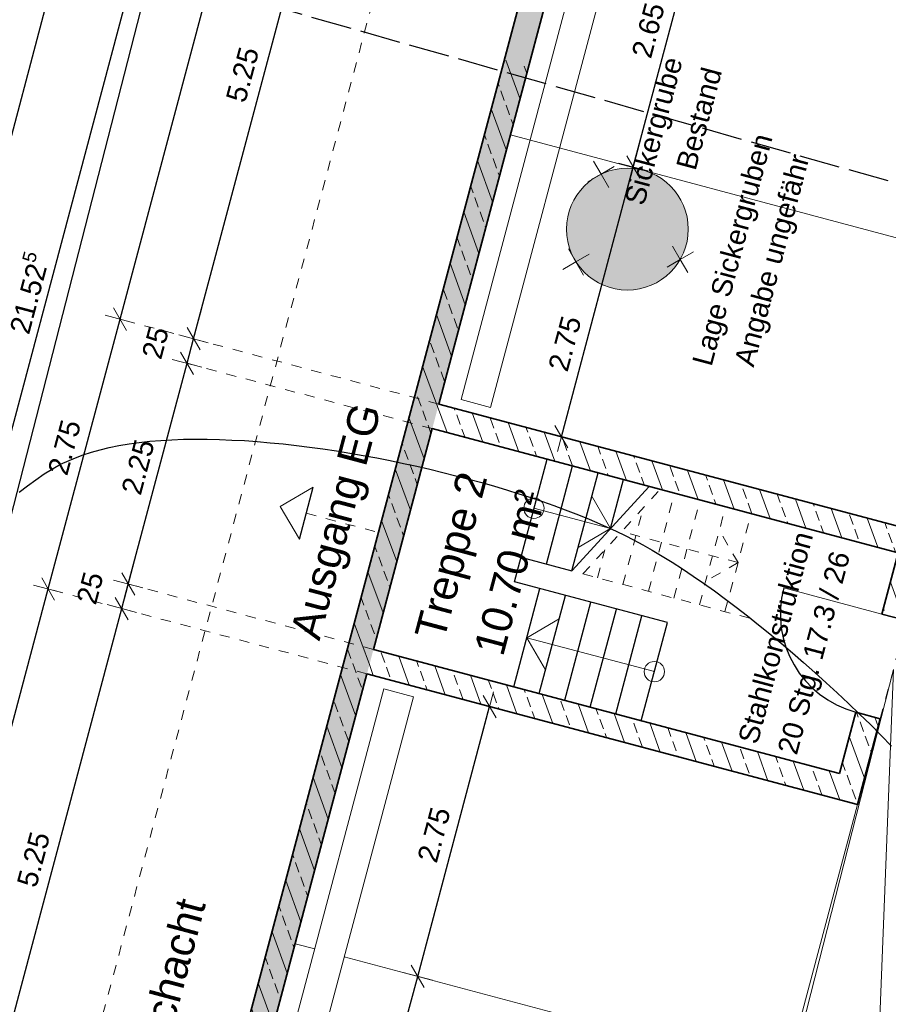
# Model space of a CAD drawing. Header units: metres. Extents: x 4462557 to 4462755, y 5328146 to 5328388.
# Tile 111 of 149: x 4462631.97 to 4462640.52, y 5328296.97 to 5328306.67. Entities that reach past the tile are written whole.
import ezdxf

# ---------------------------------------------------------------- set-up
doc = ezdxf.new("R2010")
doc.units = ezdxf.units.M
doc.header["$PDMODE"] = 65
for name, pattern in [('AUSGEZOGEN', [0]), ('STRICHLINIE2_S3', [0.5, 0.4, -0.1]), ('VERDECKT2_S2', [0.15, 0.1, -0.05])]:
    doc.linetypes.add(name, pattern=pattern)
doc.layers.add('B31_BEWLIN', color=3, linetype='AUSGEZOGEN')
for name, color, linetype, lineweight in [('Maßlinie_Allgemein', 7, 'AUSGEZOGEN', 13), ('Schraffur', 7, 'AUSGEZOGEN', 158), ('Standard', 7, 'AUSGEZOGEN', 13)]:
    doc.layers.add(name, color=color, linetype=linetype, lineweight=lineweight)
doc.styles.add('ARIAL', font='ARIAL.TTF')
doc.dimstyles.new('_DIMSTYLE_10', dxfattribs={"dimtxt": 0.2, "dimasz": 0.3, "dimexe": 0, "dimexo": 1e-06, "dimgap": 0.1, "dimtad": 2, "dimdec": 3, "dimrnd": 0.005, "dimzin": 4, "dimdsep": 46, "dimtxsty": 'ARIAL', "dimblk1": 'ALL_ML_STRICH', "dimblk2": 'ALL_ML_STRICH', "dimsah": 1, "dimcen": 0, "dimse1": 1, "dimse2": 1, "dimclrd": 7, "dimclre": 7, "dimclrt": 7, "dimadec": 0, "dimazin": 0, "dimtfac": 1, "dimtdec": 0, "dimtix": 1, "dimtmove": 2, "dimatfit": 3, "dimfxl": 0, "dimtzin": 0, "dimlwd": 0, "dimlwe": 13, "dimarcsym": 0})
doc.dimstyles.new('_DIMSTYLE_11', dxfattribs={"dimtxt": 0.2, "dimasz": 0.3, "dimexe": 0, "dimexo": 1e-06, "dimgap": 0.1, "dimtad": 2, "dimdec": 1, "dimlfac": 100, "dimrnd": 0.5, "dimzin": 4, "dimdsep": 46, "dimtxsty": 'ARIAL', "dimblk1": 'ALL_ML_STRICH', "dimblk2": 'ALL_ML_STRICH', "dimsah": 1, "dimcen": 0, "dimse1": 1, "dimse2": 1, "dimclrd": 7, "dimclre": 7, "dimclrt": 7, "dimadec": 0, "dimazin": 0, "dimtfac": 1, "dimtdec": 0, "dimtix": 1, "dimtmove": 2, "dimatfit": 3, "dimfxl": 0, "dimtvp": 1.2, "dimtzin": 0, "dimlwd": 0, "dimlwe": 13, "dimarcsym": 0})
doc.dimstyles.new('_DIMSTYLE_3', dxfattribs={"dimtxt": 0.2, "dimasz": 0.3, "dimexe": 0, "dimexo": 0, "dimgap": 0.1, "dimtad": 2, "dimrnd": 0.005, "dimzin": 4, "dimdsep": 46, "dimtxsty": 'ARIAL', "dimblk1": 'ALL_ML_STRICH', "dimblk2": 'ALL_ML_STRICH', "dimsah": 1, "dimcen": 0, "dimclrd": 7, "dimclre": 7, "dimclrt": 7, "dimadec": 0, "dimazin": 0, "dimtfac": 1, "dimtdec": 0, "dimtix": 1, "dimtmove": 2, "dimatfit": 3, "dimfxl": 0, "dimtzin": 0, "dimlwd": 0, "dimlwe": 13, "dimarcsym": 0})
doc.dimstyles.new('_DIMSTYLE_7', dxfattribs={"dimtxt": 0.2, "dimasz": 0.3, "dimexe": 0, "dimexo": 1e-06, "dimgap": 0.1, "dimtad": 2, "dimrnd": 0.005, "dimzin": 4, "dimdsep": 46, "dimtxsty": 'ARIAL', "dimblk1": 'ALL_ML_STRICH', "dimblk2": 'ALL_ML_STRICH', "dimsah": 1, "dimcen": 0, "dimse1": 1, "dimse2": 1, "dimclrd": 7, "dimclre": 7, "dimclrt": 7, "dimadec": 0, "dimazin": 0, "dimtfac": 1, "dimtdec": 0, "dimtix": 1, "dimtmove": 2, "dimatfit": 3, "dimfxl": 0, "dimtzin": 0, "dimlwd": 0, "dimlwe": 13, "dimarcsym": 0})
pattern_1 = [(110, (0, 0), (-0.281907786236, -0.102606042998), []), (110, (-0.14095, -0.0513), (-0.281907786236, -0.102606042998), [0.1, -0.05])]

# ---------------------------------------------------------------- blocks, each defined once
blk = doc.blocks.new('COMPLEXOBJECT_18')
at = {"layer": 'Standard', "color": 7, "linetype": 'AUSGEZOGEN', "lineweight": 13}
for q in [(4462637.6175, 5328305.2732), (4462637.8225, 5328305.2186), (4462637.5629, 5328305.0682), (4462637.7679, 5328305.0136)]:
    blk.add_line((4462637.6927, 5328305.1434), q, dxfattribs=at)
blk = doc.blocks.new('COMPLEXOBJECT_19')
at = {"layer": 'Standard', "color": 7, "linetype": 'AUSGEZOGEN', "lineweight": 13}
for q in [(4462637.3701, 5328304.4097), (4462637.5751, 5328304.3551), (4462637.3155, 5328304.2047), (4462637.5205, 5328304.1501)]:
    blk.add_line((4462637.4453, 5328304.2799), q, dxfattribs=at)
blk = doc.blocks.new('COMPLEXOBJECT_20')
at = {"layer": 'Standard', "color": 7, "linetype": 'AUSGEZOGEN', "lineweight": 13}
for q in [(4462638.3968, 5328304.4334), (4462638.6018, 5328304.3788), (4462638.3422, 5328304.2284), (4462638.5472, 5328304.1738)]:
    blk.add_line((4462638.472, 5328304.3036), q, dxfattribs=at)
blk = doc.blocks.new('ALL_ML_STRICH')
at = {"color": 0, "linetype": 'ByBlock', "lineweight": -2}
for p, q in [((0, -0.5), (0, 0.5)), ((-1, 0), (0.5, 0)), ((-0.3, -0.3), (0.3, 0.3))]:
    blk.add_line(p, q, dxfattribs=at)
blk = doc.blocks.new('*D97')
at = {"layer": 'DEFPOINTS', "color": 7, "linetype": 'AUSGEZOGEN', "lineweight": 13}
for p in [(4462635.3861, 5328300.2215), (4462618.0648, 5328247.814), (4462621.2053, 5328246.9776)]:
    blk.add_point(p, dxfattribs=at)
at = {"layer": 'Maßlinie_Allgemein', "color": 7, "linetype": 'AUSGEZOGEN', "lineweight": -2}
blk.add_line((4462618.0648, 5328247.814), (4462632.2456, 5328301.0579), dxfattribs=at)
at = {"layer": 'Maßlinie_Allgemein', "color": 7, "linetype": 'AUSGEZOGEN', "lineweight": 13, "xscale": 0.3, "yscale": 0.3, "zscale": 0.3}
for p, rotation in [((4462632.2456, 5328301.0579), 75.08618508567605), ((4462618.0648, 5328247.814), 255.0861850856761)]:
    blk.add_blockref('ALL_ML_STRICH', p, dxfattribs=dict(at, rotation=rotation))
at = {"layer": 'Maßlinie_Allgemein', "color": 7, "linetype": 'AUSGEZOGEN', "lineweight": 13, "insert": (4462624.9605, 5328274.4952), "char_height": 0.2, "width": 1, "attachment_point": 5, "rotation": 75.08619, "style": 'ARIAL'}
blk.add_mtext('\\A1;{\\A1;{55.10\\H0.132000;\\S^ ;}}', dxfattribs=at)
blk = doc.blocks.new('*D98')
at = {"layer": 'DEFPOINTS', "color": 7, "linetype": 'AUSGEZOGEN', "lineweight": 13}
for p in [(4462636.0939, 5328302.8788), (4462632.2456, 5328301.0579), (4462635.3861, 5328300.2215)]:
    blk.add_point(p, dxfattribs=at)
at = {"layer": 'Maßlinie_Allgemein', "color": 7, "linetype": 'AUSGEZOGEN', "lineweight": -2}
blk.add_line((4462632.2456, 5328301.0579), (4462632.9534, 5328303.7153), dxfattribs=at)
at = {"layer": 'Maßlinie_Allgemein', "color": 7, "linetype": 'AUSGEZOGEN', "lineweight": 13, "xscale": 0.3, "yscale": 0.3, "zscale": 0.3}
for p, rotation in [((4462632.9534, 5328303.7153), 75.08618508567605), ((4462632.2456, 5328301.0579), 255.0861850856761)]:
    blk.add_blockref('ALL_ML_STRICH', p, dxfattribs=dict(at, rotation=rotation))
at = {"layer": 'Maßlinie_Allgemein', "color": 7, "linetype": 'AUSGEZOGEN', "lineweight": 13, "insert": (4462632.4065, 5328302.4522), "char_height": 0.2, "width": 0.8, "attachment_point": 5, "rotation": 75.08619, "style": 'ARIAL'}
blk.add_mtext('\\A1;{\\A1;{2.75\\H0.132000;\\S^ ;}}', dxfattribs=at)
blk = doc.blocks.new('*D99')
at = {"layer": 'DEFPOINTS', "color": 7, "linetype": 'AUSGEZOGEN', "lineweight": 13}
for p in [(4462642.2449, 5328325.9737), (4462632.9534, 5328303.7153), (4462636.0939, 5328302.8788)]:
    blk.add_point(p, dxfattribs=at)
at = {"layer": 'Maßlinie_Allgemein', "color": 7, "linetype": 'AUSGEZOGEN', "lineweight": -2}
blk.add_line((4462632.9534, 5328303.7153), (4462639.1044, 5328326.8102), dxfattribs=at)
at = {"layer": 'Maßlinie_Allgemein', "color": 7, "linetype": 'AUSGEZOGEN', "lineweight": 13, "xscale": 0.3, "yscale": 0.3, "zscale": 0.3}
for p, rotation in [((4462639.1044, 5328326.8102), 75.08618508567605), ((4462632.9534, 5328303.7153), 255.0861850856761)]:
    blk.add_blockref('ALL_ML_STRICH', p, dxfattribs=dict(at, rotation=rotation))
at = {"layer": 'Maßlinie_Allgemein', "color": 7, "linetype": 'AUSGEZOGEN', "lineweight": 13, "insert": (4462635.834, 5328315.322), "char_height": 0.2, "width": 1, "attachment_point": 5, "rotation": 75.08619, "style": 'ARIAL'}
blk.add_mtext('\\A1;{\\A1;{23.90\\H0.132000;\\S^ ;}}', dxfattribs=at)
blk = doc.blocks.new('*D120')
at = {"layer": 'DEFPOINTS', "color": 7, "linetype": 'AUSGEZOGEN', "lineweight": 13}
for p in [(4462635.3861, 5328300.2215), (4462631.6192, 5328295.7917), (4462638.2868, 5328294.0159)]:
    blk.add_point(p, dxfattribs=at)
at = {"layer": 'Maßlinie_Allgemein', "color": 7, "linetype": 'AUSGEZOGEN', "lineweight": -2}
blk.add_line((4462631.6192, 5328295.7917), (4462632.9704, 5328300.8649), dxfattribs=at)
at = {"layer": 'Maßlinie_Allgemein', "color": 7, "linetype": 'AUSGEZOGEN', "lineweight": 13, "xscale": 0.3, "yscale": 0.3, "zscale": 0.3}
for p, rotation in [((4462632.9704, 5328300.8649), 75.08618508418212), ((4462631.6192, 5328295.7917), 255.0861850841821)]:
    blk.add_blockref('ALL_ML_STRICH', p, dxfattribs=dict(at, rotation=rotation))
at = {"layer": 'Maßlinie_Allgemein', "color": 7, "linetype": 'AUSGEZOGEN', "lineweight": 13, "insert": (4462632.1017, 5328298.3939), "char_height": 0.2, "width": 0.8, "attachment_point": 5, "rotation": 75.08619, "style": 'ARIAL'}
blk.add_mtext('\\A1;{\\A1;{5.25\\H0.132000;\\S^ ;}}', dxfattribs=at)
blk = doc.blocks.new('*D121')
at = {"layer": 'DEFPOINTS', "color": 7, "linetype": 'AUSGEZOGEN', "lineweight": 13}
for p in [(4462632.9704, 5328300.8649), (4462635.4505, 5328300.4631), (4462635.3861, 5328300.2215)]:
    blk.add_point(p, dxfattribs=at)
at = {"layer": 'Maßlinie_Allgemein', "color": 7, "linetype": 'AUSGEZOGEN', "lineweight": -2}
blk.add_line((4462632.9704, 5328300.8649), (4462633.0347, 5328301.1065), dxfattribs=at)
at = {"layer": 'Maßlinie_Allgemein', "color": 7, "linetype": 'AUSGEZOGEN', "lineweight": 13, "xscale": 0.3, "yscale": 0.3, "zscale": 0.3}
for p, rotation in [((4462633.0347, 5328301.1065), 75.08618508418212), ((4462632.9704, 5328300.8649), 255.0861850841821)]:
    blk.add_blockref('ALL_ML_STRICH', p, dxfattribs=dict(at, rotation=rotation))
at = {"layer": 'Maßlinie_Allgemein', "color": 7, "linetype": 'AUSGEZOGEN', "lineweight": 13, "insert": (4462632.6585, 5328301.0672), "char_height": 0.2, "width": 0.8, "attachment_point": 5, "rotation": 75.08619, "style": 'ARIAL'}
blk.add_mtext('\\A1;{\\A1;{25\\H0.132000;\\S^ ;}}', dxfattribs=at)
blk = doc.blocks.new('*D122')
at = {"layer": 'DEFPOINTS', "color": 7, "linetype": 'AUSGEZOGEN', "lineweight": 13}
for p in [(4462636.0296, 5328302.6373), (4462633.0347, 5328301.1065), (4462635.4505, 5328300.4631)]:
    blk.add_point(p, dxfattribs=at)
at = {"layer": 'Maßlinie_Allgemein', "color": 7, "linetype": 'AUSGEZOGEN', "lineweight": -2}
blk.add_line((4462633.0347, 5328301.1065), (4462633.6138, 5328303.2807), dxfattribs=at)
at = {"layer": 'Maßlinie_Allgemein', "color": 7, "linetype": 'AUSGEZOGEN', "lineweight": 13, "xscale": 0.3, "yscale": 0.3, "zscale": 0.3}
for p, rotation in [((4462633.6138, 5328303.2807), 75.08618508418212), ((4462633.0347, 5328301.1065), 255.0861850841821)]:
    blk.add_blockref('ALL_ML_STRICH', p, dxfattribs=dict(at, rotation=rotation))
at = {"layer": 'Maßlinie_Allgemein', "color": 7, "linetype": 'AUSGEZOGEN', "lineweight": 13, "insert": (4462633.1312, 5328302.2592), "char_height": 0.2, "width": 0.8, "attachment_point": 5, "rotation": 75.08619, "style": 'ARIAL'}
blk.add_mtext('\\A1;{\\A1;{2.25\\H0.132000;\\S^ ;}}', dxfattribs=at)
blk = doc.blocks.new('*D123')
at = {"layer": 'DEFPOINTS', "color": 7, "linetype": 'AUSGEZOGEN', "lineweight": 13}
for p in [(4462633.6138, 5328303.2807), (4462636.0939, 5328302.8788), (4462636.0296, 5328302.6373)]:
    blk.add_point(p, dxfattribs=at)
at = {"layer": 'Maßlinie_Allgemein', "color": 7, "linetype": 'AUSGEZOGEN', "lineweight": -2}
blk.add_line((4462633.6138, 5328303.2807), (4462633.6781, 5328303.5222), dxfattribs=at)
at = {"layer": 'Maßlinie_Allgemein', "color": 7, "linetype": 'AUSGEZOGEN', "lineweight": 13, "xscale": 0.3, "yscale": 0.3, "zscale": 0.3}
for p, rotation in [((4462633.6781, 5328303.5222), 75.08618508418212), ((4462633.6138, 5328303.2807), 255.0861850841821)]:
    blk.add_blockref('ALL_ML_STRICH', p, dxfattribs=dict(at, rotation=rotation))
at = {"layer": 'Maßlinie_Allgemein', "color": 7, "linetype": 'AUSGEZOGEN', "lineweight": 13, "insert": (4462633.3019, 5328303.483), "char_height": 0.2, "width": 0.8, "attachment_point": 5, "rotation": 75.08619, "style": 'ARIAL'}
blk.add_mtext('\\A1;{\\A1;{25\\H0.132000;\\S^ ;}}', dxfattribs=at)
blk = doc.blocks.new('*D124')
at = {"layer": 'DEFPOINTS', "color": 7, "linetype": 'AUSGEZOGEN', "lineweight": 13}
for p in [(4462641.6968, 5328306.8196), (4462633.6781, 5328303.5222), (4462636.0939, 5328302.8788)]:
    blk.add_point(p, dxfattribs=at)
at = {"layer": 'Maßlinie_Allgemein', "color": 7, "linetype": 'AUSGEZOGEN', "lineweight": -2}
blk.add_line((4462633.6781, 5328303.5222), (4462635.0293, 5328308.5954), dxfattribs=at)
at = {"layer": 'Maßlinie_Allgemein', "color": 7, "linetype": 'AUSGEZOGEN', "lineweight": 13, "xscale": 0.3, "yscale": 0.3, "zscale": 0.3}
for p, rotation in [((4462635.0293, 5328308.5954), 75.08618508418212), ((4462633.6781, 5328303.5222), 255.0861850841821)]:
    blk.add_blockref('ALL_ML_STRICH', p, dxfattribs=dict(at, rotation=rotation))
at = {"layer": 'Maßlinie_Allgemein', "color": 7, "linetype": 'AUSGEZOGEN', "lineweight": 13, "insert": (4462634.1607, 5328306.1244), "char_height": 0.2, "width": 0.8, "attachment_point": 5, "rotation": 75.08619, "style": 'ARIAL'}
blk.add_mtext('\\A1;{\\A1;{5.25\\H0.132000;\\S^ ;}}', dxfattribs=at)
blk = doc.blocks.new('*D145')
at = {"layer": 'DEFPOINTS', "color": 7, "linetype": 'AUSGEZOGEN', "lineweight": 13}
for p in [(4462638.619, 5328313.3311), (4462629.4555, 5328293.4963), (4462633.0792, 5328292.5311)]:
    blk.add_point(p, dxfattribs=at)
at = {"layer": 'Maßlinie_Allgemein', "color": 7, "linetype": 'AUSGEZOGEN', "lineweight": -2}
blk.add_line((4462629.4555, 5328293.4963), (4462634.9953, 5328314.2962), dxfattribs=at)
at = {"layer": 'Maßlinie_Allgemein', "color": 7, "linetype": 'AUSGEZOGEN', "lineweight": 13, "xscale": 0.3, "yscale": 0.3, "zscale": 0.3}
for p, rotation in [((4462634.9953, 5328314.2962), 75.08618508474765), ((4462629.4555, 5328293.4963), 255.0861850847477)]:
    blk.add_blockref('ALL_ML_STRICH', p, dxfattribs=dict(at, rotation=rotation))
at = {"layer": 'Maßlinie_Allgemein', "color": 7, "linetype": 'AUSGEZOGEN', "lineweight": 13, "insert": (4462632.0359, 5328303.9748), "char_height": 0.2, "width": 1.2, "attachment_point": 5, "rotation": 75.08619, "style": 'ARIAL'}
blk.add_mtext('\\A1;{\\A1;{21.52\\H0.132000;\\S5^ ;}}', dxfattribs=at)
blk = doc.blocks.new('*D156')
at = {"layer": 'DEFPOINTS', "color": 7, "linetype": 'AUSGEZOGEN', "lineweight": 13}
for p in [(4462637.6527, 5328313.5884), (4462628.7308, 5328293.6893), (4462632.1129, 5328292.7885)]:
    blk.add_point(p, dxfattribs=at)
at = {"layer": 'Maßlinie_Allgemein', "color": 7, "linetype": 'AUSGEZOGEN', "lineweight": -2}
blk.add_line((4462628.7308, 5328293.6893), (4462634.2706, 5328314.4892), dxfattribs=at)
at = {"layer": 'Maßlinie_Allgemein', "color": 7, "linetype": 'AUSGEZOGEN', "lineweight": 13, "xscale": 0.3, "yscale": 0.3, "zscale": 0.3}
for p, rotation in [((4462634.2706, 5328314.4892), 75.08618508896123), ((4462628.7308, 5328293.6893), 255.0861850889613)]:
    blk.add_blockref('ALL_ML_STRICH', p, dxfattribs=dict(at, rotation=rotation))
at = {"layer": 'Maßlinie_Allgemein', "color": 7, "linetype": 'AUSGEZOGEN', "lineweight": 13, "insert": (4462631.3111, 5328304.1678), "char_height": 0.2, "width": 1.2, "attachment_point": 5, "rotation": 75.08619, "style": 'ARIAL'}
blk.add_mtext('\\A1;{\\A1;{21.52\\H0.132000;\\S5^ ;}}', dxfattribs=at)
blk = doc.blocks.new('*D159')
at = {"layer": 'DEFPOINTS', "color": 7, "linetype": 'AUSGEZOGEN', "lineweight": 13}
for p in [(4462629.5344, 5328312.2485), (4462615.1828, 5328245.7357), (4462620.256, 5328244.3845)]:
    blk.add_point(p, dxfattribs=at)
at = {"layer": 'Maßlinie_Allgemein', "color": 7, "linetype": 'AUSGEZOGEN', "lineweight": -2}
blk.add_line((4462615.1828, 5328245.7357), (4462632.6749, 5328311.412), dxfattribs=at)
at = {"layer": 'Maßlinie_Allgemein', "color": 7, "linetype": 'AUSGEZOGEN', "lineweight": 13, "xscale": 0.3, "yscale": 0.3, "zscale": 0.3}
for p, rotation in [((4462632.6749, 5328311.412), 75.08618508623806), ((4462615.1828, 5328245.7357), 255.0861850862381)]:
    blk.add_blockref('ALL_ML_STRICH', p, dxfattribs=dict(at, rotation=rotation))
at = {"layer": 'Maßlinie_Allgemein', "color": 7, "linetype": 'AUSGEZOGEN', "lineweight": 13, "insert": (4462623.7393, 5328278.6525), "char_height": 0.2, "width": 1.2, "attachment_point": 5, "rotation": 75.08619, "style": 'ARIAL'}
blk.add_mtext('\\A1;{\\A1;{67.96\\H0.132000;\\S5^ ;}}', dxfattribs=at)
blk = doc.blocks.new('*D163')
at = {"layer": 'DEFPOINTS', "color": 7, "linetype": 'AUSGEZOGEN', "lineweight": 13}
for p in [(4462658.0119, 5328322.0331), (4462636.2001, 5328240.138), (4462638.3743, 5328239.5589)]:
    blk.add_point(p, dxfattribs=at)
at = {"layer": 'Maßlinie_Allgemein', "color": 7, "linetype": 'AUSGEZOGEN', "lineweight": -2}
blk.add_line((4462638.3743, 5328239.5589), (4462660.1861, 5328321.4541), dxfattribs=at)
at = {"layer": 'Maßlinie_Allgemein', "color": 7, "linetype": 'AUSGEZOGEN', "lineweight": 13, "yscale": 0.3, "zscale": 0.3}
for p, xscale, rotation in [((4462660.1861, 5328321.4541), 0.3, 75.08618508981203), ((4462638.3743, 5328239.5589), 0.2999999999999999, 255.0861850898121)]:
    blk.add_blockref('ALL_ML_STRICH', p, dxfattribs=dict(at, xscale=xscale, rotation=rotation))
at = {"layer": 'Maßlinie_Allgemein', "color": 7, "linetype": 'AUSGEZOGEN', "lineweight": 13, "insert": (4462649.0852, 5328280.5646), "char_height": 0.2, "width": 1, "attachment_point": 5, "rotation": 75.08619, "style": 'ARIAL'}
blk.add_mtext('\\A1;{\\A1;{84.75\\H0.132000;\\S^ ;}}', dxfattribs=at)
blk = doc.blocks.new('*D165')
at = {"layer": 'DEFPOINTS', "color": 7, "linetype": 'AUSGEZOGEN', "lineweight": 13}
for p in [(4462658.0119, 5328322.0331), (4462627.546, 5328226.4896), (4462635.1315, 5328224.4693)]:
    blk.add_point(p, dxfattribs=at)
at = {"layer": 'Maßlinie_Allgemein', "color": 7, "linetype": 'AUSGEZOGEN', "lineweight": -2}
blk.add_line((4462635.1315, 5328224.4693), (4462660.9108, 5328321.261), dxfattribs=at)
at = {"layer": 'Maßlinie_Allgemein', "color": 7, "linetype": 'AUSGEZOGEN', "lineweight": 13, "yscale": 0.3, "zscale": 0.3}
for p, xscale, rotation in [((4462660.9108, 5328321.261), 0.3, 75.08618508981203), ((4462635.1315, 5328224.4693), 0.2999999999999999, 255.0861850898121)]:
    blk.add_blockref('ALL_ML_STRICH', p, dxfattribs=dict(at, xscale=xscale, rotation=rotation))
at = {"layer": 'Maßlinie_Allgemein', "color": 7, "linetype": 'AUSGEZOGEN', "lineweight": 13, "insert": (4462647.8296, 5328272.9363), "char_height": 0.2, "width": 1.4, "attachment_point": 5, "rotation": 75.08619, "style": 'ARIAL'}
blk.add_mtext('\\A1;{\\A1;{100.16\\H0.132000;\\S5^ ;}}', dxfattribs=at)
blk = doc.blocks.new('*D166')
at = {"layer": 'DEFPOINTS', "color": 7, "linetype": 'AUSGEZOGEN', "lineweight": 13}
for p in [(4462658.0119, 5328322.0331), (4462626.6452, 5328223.1075), (4462634.9555, 5328220.8942)]:
    blk.add_point(p, dxfattribs=at)
at = {"layer": 'Maßlinie_Allgemein', "color": 7, "linetype": 'AUSGEZOGEN', "lineweight": -2}
blk.add_line((4462634.9555, 5328220.8942), (4462661.6356, 5328321.068), dxfattribs=at)
at = {"layer": 'Maßlinie_Allgemein', "color": 7, "linetype": 'AUSGEZOGEN', "lineweight": 13, "xscale": 0.3, "yscale": 0.3, "zscale": 0.3}
for p, rotation in [((4462661.6356, 5328321.068), 75.08618508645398), ((4462634.9555, 5328220.8942), 255.086185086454)]:
    blk.add_blockref('ALL_ML_STRICH', p, dxfattribs=dict(at, rotation=rotation))
at = {"layer": 'Maßlinie_Allgemein', "color": 7, "linetype": 'AUSGEZOGEN', "lineweight": 13, "insert": (4462648.1038, 5328271.0523), "char_height": 0.2, "width": 1.4, "attachment_point": 5, "rotation": 75.08619, "style": 'ARIAL'}
blk.add_mtext('\\A1;{\\A1;{103.66\\H0.132000;\\S5^ ;}}', dxfattribs=at)
blk = doc.blocks.new('*D225')
at = {"layer": 'DEFPOINTS', "color": 7, "linetype": 'AUSGEZOGEN', "lineweight": 13}
for p in [(4462657.706, 5328321.8559), (4462636.6663, 5328242.8597), (4462638.3574, 5328242.4093)]:
    blk.add_point(p, dxfattribs=at)
at = {"layer": 'Maßlinie_Allgemein', "color": 7, "linetype": 'AUSGEZOGEN', "lineweight": -2}
blk.add_line((4462638.3574, 5328242.4093), (4462659.397, 5328321.4055), dxfattribs=at)
at = {"layer": 'Maßlinie_Allgemein', "color": 7, "linetype": 'AUSGEZOGEN', "lineweight": 13, "yscale": 0.3, "zscale": 0.3}
for p, xscale, rotation in [((4462659.397, 5328321.4055), 0.3, 75.08618508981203), ((4462638.3574, 5328242.4093), 0.2999999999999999, 255.0861850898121)]:
    blk.add_blockref('ALL_ML_STRICH', p, dxfattribs=dict(at, xscale=xscale, rotation=rotation))
at = {"layer": 'Maßlinie_Allgemein', "color": 7, "linetype": 'AUSGEZOGEN', "lineweight": 13, "insert": (4462648.6822, 5328281.9656), "char_height": 0.2, "width": 1, "attachment_point": 5, "rotation": 75.08619, "style": 'ARIAL'}
blk.add_mtext('\\A1;{\\A1;{81.75\\H0.132000;\\S^ ;}}', dxfattribs=at)
blk = doc.blocks.new('*D295')
at = {"layer": 'DEFPOINTS', "color": 7, "linetype": 'AUSGEZOGEN', "lineweight": 13}
for p in [(4462634.6784, 5328297.5641), (4462633.9964, 5328295.0034), (4462635.2043, 5328294.6817)]:
    blk.add_point(p, dxfattribs=at)
at = {"layer": 'Maßlinie_Allgemein', "color": 7, "linetype": 'AUSGEZOGEN', "lineweight": -2}
for p, q in [((4462635.2043, 5328294.6817), (4462635.8863, 5328297.2424)), ((4462635.8863, 5328297.2424), (4462635.8863, 5328297.2424)), ((4462635.2043, 5328294.6817), (4462635.2043, 5328294.6817))]:
    blk.add_line(p, q, dxfattribs=at)
at = {"layer": 'Maßlinie_Allgemein', "color": 7, "linetype": 'AUSGEZOGEN', "lineweight": 13, "xscale": 0.3, "yscale": 0.3, "zscale": 0.3}
for p, rotation in [((4462635.8863, 5328297.2424), 75.0861849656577), ((4462635.2043, 5328294.6817), 255.0861849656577)]:
    blk.add_blockref('ALL_ML_STRICH', p, dxfattribs=dict(at, rotation=rotation))
at = {"layer": 'Maßlinie_Allgemein', "color": 7, "linetype": 'AUSGEZOGEN', "lineweight": 13, "insert": (4462635.3522, 5328296.0276), "char_height": 0.2, "width": 0.8, "attachment_point": 5, "rotation": 75.08618, "style": 'ARIAL'}
blk.add_mtext('\\A1;{\\A1;{2.65\\H0.132000;\\S^ ;}}', dxfattribs=at)
blk = doc.blocks.new('*D296')
at = {"layer": 'DEFPOINTS', "color": 7, "linetype": 'AUSGEZOGEN', "lineweight": 13}
for p in [(4462635.3861, 5328300.2215), (4462634.6784, 5328297.5641), (4462635.8863, 5328297.2424)]:
    blk.add_point(p, dxfattribs=at)
at = {"layer": 'Maßlinie_Allgemein', "color": 7, "linetype": 'AUSGEZOGEN', "lineweight": -2}
for p, q in [((4462635.8863, 5328297.2424), (4462636.594, 5328299.8998)), ((4462636.594, 5328299.8998), (4462636.594, 5328299.8998)), ((4462635.8863, 5328297.2424), (4462635.8863, 5328297.2424))]:
    blk.add_line(p, q, dxfattribs=at)
at = {"layer": 'Maßlinie_Allgemein', "color": 7, "linetype": 'AUSGEZOGEN', "lineweight": 13, "xscale": 0.3, "yscale": 0.3, "zscale": 0.3}
for p, rotation in [((4462636.594, 5328299.8998), 75.0861849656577), ((4462635.8863, 5328297.2424), 255.0861849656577)]:
    blk.add_blockref('ALL_ML_STRICH', p, dxfattribs=dict(at, rotation=rotation))
at = {"layer": 'Maßlinie_Allgemein', "color": 7, "linetype": 'AUSGEZOGEN', "lineweight": 13, "insert": (4462636.0471, 5328298.6367), "char_height": 0.2, "width": 0.8, "attachment_point": 5, "rotation": 75.08618, "style": 'ARIAL'}
blk.add_mtext('\\A1;{\\A1;{2.75\\H0.132000;\\S^ ;}}', dxfattribs=at)
blk = doc.blocks.new('*D343')
at = {"layer": 'DEFPOINTS', "color": 7, "linetype": 'AUSGEZOGEN', "lineweight": 13}
for p in [(4462636.8017, 5328305.5362), (4462636.0939, 5328302.8788), (4462637.3018, 5328302.5571)]:
    blk.add_point(p, dxfattribs=at)
at = {"layer": 'Maßlinie_Allgemein', "color": 7, "linetype": 'AUSGEZOGEN', "lineweight": -2}
blk.add_line((4462637.3018, 5328302.5571), (4462638.0095, 5328305.2145), dxfattribs=at)
at = {"layer": 'Maßlinie_Allgemein', "color": 7, "linetype": 'AUSGEZOGEN', "lineweight": 13, "xscale": 0.3, "yscale": 0.3, "zscale": 0.3}
for p, rotation in [((4462638.0095, 5328305.2145), 75.0861849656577), ((4462637.3018, 5328302.5571), 255.0861849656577)]:
    blk.add_blockref('ALL_ML_STRICH', p, dxfattribs=dict(at, rotation=rotation))
at = {"layer": 'Maßlinie_Allgemein', "color": 7, "linetype": 'AUSGEZOGEN', "lineweight": 13, "insert": (4462637.3357, 5328303.4747), "char_height": 0.2, "width": 0.8, "attachment_point": 5, "rotation": 75.08618, "style": 'ARIAL'}
blk.add_mtext('\\A1;{\\A1;{2.75\\H0.132000;\\S^ ;}}', dxfattribs=at)
blk = doc.blocks.new('*D344')
at = {"layer": 'DEFPOINTS', "color": 7, "linetype": 'AUSGEZOGEN', "lineweight": 13}
for p in [(4462637.4837, 5328308.0969), (4462636.8017, 5328305.5362), (4462638.0095, 5328305.2145)]:
    blk.add_point(p, dxfattribs=at)
at = {"layer": 'Maßlinie_Allgemein', "color": 7, "linetype": 'AUSGEZOGEN', "lineweight": -2}
blk.add_line((4462638.0095, 5328305.2145), (4462638.6916, 5328307.7752), dxfattribs=at)
at = {"layer": 'Maßlinie_Allgemein', "color": 7, "linetype": 'AUSGEZOGEN', "lineweight": 13, "xscale": 0.3, "yscale": 0.3, "zscale": 0.3}
for p, rotation in [((4462638.6916, 5328307.7752), 75.0861849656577), ((4462638.0095, 5328305.2145), 255.0861849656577)]:
    blk.add_blockref('ALL_ML_STRICH', p, dxfattribs=dict(at, rotation=rotation))
at = {"layer": 'Maßlinie_Allgemein', "color": 7, "linetype": 'AUSGEZOGEN', "lineweight": 13, "insert": (4462638.1575, 5328306.5604), "char_height": 0.2, "width": 0.8, "attachment_point": 5, "rotation": 75.08618, "style": 'ARIAL'}
blk.add_mtext('\\A1;{\\A1;{2.65\\H0.132000;\\S^ ;}}', dxfattribs=at)

msp = doc.modelspace()

# ---------------------------------------------------------------- hatches: boundary and pattern name
at = {"layer": 'Schraffur', "linetype": 'AUSGEZOGEN', "lineweight": 18}
h = msp.add_hatch(dxfattribs=at)
h.set_pattern_fill('SCHRAFFUR_7', scale=0.1, angle=65, style=0, pattern_type=2)
h.set_pattern_definition(pattern_1)
h.paths.add_polyline_path([(4462638.86058, 5328313.26671), (4462638.89918, 5328313.41166), (4462638.6576, 5328313.476), (4462638.619, 5328313.33105), (4462633.0406, 5328292.3862), (4462633.28217, 5328292.32185)], flags=0)
h = msp.add_hatch(dxfattribs=at)
h.set_pattern_fill('SCHRAFFUR_7', scale=0.1, angle=65, style=0, pattern_type=2)
h.set_pattern_definition(pattern_1)
h.paths.add_polyline_path([(4462636.97955, 5328306.20414), (4462636.73845, 5328306.27028), (4462633.0406, 5328292.3862), (4462633.28217, 5328292.32185), (4462635.38614, 5328300.22147), (4462635.45048, 5328300.46305), (4462636.02955, 5328302.63726), (4462640.61955, 5328301.41477), (4462640.45869, 5328300.81082), (4462640.70027, 5328300.74648), (4462640.92547, 5328301.59201), (4462636.0939, 5328302.87883)], flags=0)
h = msp.add_hatch(dxfattribs=at)
h.set_pattern_fill('SCHRAFFUR_7', scale=0.1, angle=65, style=0, pattern_type=2)
h.set_pattern_definition(pattern_1)
h.paths.add_polyline_path([(4462640.04047, 5328299.24056), (4462635.45048, 5328300.46305), (4462635.38614, 5328300.22147), (4462640.21771, 5328298.93464), (4462640.44291, 5328299.78017), (4462640.20133, 5328299.84451)], flags=0)
at = {"layer": 'Standard', "linetype": 'AUSGEZOGEN', "lineweight": 35}
msp.add_hatch(color=255, dxfattribs=at).paths.add_polyline_path([(4462638.51143, 5328304.38653), (4462638.53777, 5328304.47453), (4462638.55037, 5328304.56552), (4462638.54893, 5328304.65737), (4462638.53348, 5328304.74792), (4462638.5044, 5328304.83505), (4462638.46235, 5328304.91672), (4462638.40833, 5328304.99102), (4462638.3436, 5328305.0562), (4462638.26968, 5328305.11074), (4462638.18831, 5328305.15335), (4462638.10138, 5328305.18304), (4462638.01094, 5328305.19911), (4462637.9191, 5328305.20119), (4462637.82802, 5328305.18922), (4462637.73984, 5328305.1635), (4462637.72088, 5328305.15464), (4462637.708, 5328305.14862), (4462637.5933, 5328305.08218), (4462637.58031, 5328305.07348), (4462637.5127, 5328305.01129), (4462637.45537, 5328304.93951), (4462637.40967, 5328304.85983), (4462637.37668, 5328304.7741), (4462637.35715, 5328304.68434), (4462637.35156, 5328304.59265), (4462637.36002, 5328304.50118), (4462637.38235, 5328304.41208), (4462637.41802, 5328304.32743), (4462637.4662, 5328304.24922), (4462637.52575, 5328304.17927), (4462637.58661, 5328304.12673), (4462637.58761, 5328304.12499), (4462637.58822, 5328304.12534), (4462637.59528, 5328304.11924), (4462637.67315, 5328304.07052), (4462637.75755, 5328304.03427), (4462637.8465, 5328304.01132), (4462637.93791, 5328304.00222), (4462638.02963, 5328304.00717), (4462638.11952, 5328304.02608), (4462638.20548, 5328304.05848), (4462638.28548, 5328304.10362), (4462638.35765, 5328304.16045), (4462638.43205, 5328304.24022), (4462638.42856, 5328304.23819), (4462638.42807, 5328304.23904), (4462638.47197, 5328304.30358)])

# ---------------------------------------------------------------- linework, layer by layer
at = {"layer": 'B31_BEWLIN', "color": 250, "linetype": 'AUSGEZOGEN'}
msp.add_lwpolyline([(4462631.96031, 5328302.0123), (4462632.04277, 5328302.07248), (4462632.2069, 5328302.1922), (4462632.3659, 5328302.28617), (4462632.51452, 5328302.34805), (4462632.58894, 5328302.37982), (4462632.67107, 5328302.40657), (4462632.75911, 5328302.42908), (4462632.84794, 5328302.4522), (4462632.94268, 5328302.47108), (4462633.04271, 5328302.48649), (4462633.14274, 5328302.5019), (4462633.24728, 5328302.51323), (4462633.35633, 5328302.52048), (4462633.46476, 5328302.52851), (4462633.57769, 5328302.53246), (4462633.69452, 5328302.5331), (4462633.81134, 5328302.53375), (4462633.93205, 5328302.53109), (4462634.05586, 5328302.52452), (4462634.17906, 5328302.51873), (4462634.30473, 5328302.50981), (4462634.43227, 5328302.49853), (4462634.56043, 5328302.48646), (4462634.69045, 5328302.47205), (4462634.82092, 5328302.45545), (4462634.95202, 5328302.43806), (4462635.08498, 5328302.41832), (4462635.21762, 5328302.39577), (4462635.35025, 5328302.37322), (4462635.48193, 5328302.34865), (4462635.61408, 5328302.32188), (4462635.74482, 5328302.29528), (4462635.87601, 5328302.26649), (4462636.00564, 5328302.23646), (4462636.13526, 5328302.20643), (4462636.26316, 5328302.17376), (4462636.38949, 5328302.13984), (4462636.51644, 5328302.10514), (4462636.64119, 5328302.06998), (4462636.7622, 5328302.03312), (4462636.8832, 5328301.99626), (4462637.00044, 5328301.95771), (4462637.1141, 5328301.91886), (4462637.22837, 5328301.87922), (4462637.33967, 5328301.83851), (4462637.44518, 5328301.79705), (4462637.5507, 5328301.75559), (4462637.65122, 5328301.71399), (4462637.74658, 5328301.67087), (4462637.84053, 5328301.6279), (4462637.92948, 5328301.58481), (4462638.01336, 5328301.54058), (4462638.01336, 5328301.54058), (4462638.10252, 5328301.49349), (4462638.19674, 5328301.44053), (4462638.29373, 5328301.38083), (4462638.39212, 5328301.32098), (4462638.49407, 5328301.25502), (4462638.59835, 5328301.18451), (4462638.70262, 5328301.11401), (4462638.80843, 5328301.03834), (4462638.91656, 5328300.95813), (4462639.02469, 5328300.87792), (4462639.13373, 5328300.79334), (4462639.24369, 5328300.70438), (4462639.35443, 5328300.61603), (4462639.46608, 5328300.52331), (4462639.57741, 5328300.42778), (4462639.68812, 5328300.33304), (4462639.79912, 5328300.2347), (4462639.90918, 5328300.13433), (4462640.01923, 5328300.03397), (4462640.12896, 5328299.9308), (4462640.23712, 5328299.82638), (4462640.34528, 5328299.72197), (4462640.45109, 5328299.61569), (4462640.5547, 5328299.50895)], dxfattribs=at)
at = {"layer": 'Standard', "color": 7, "linetype": 'AUSGEZOGEN', "lineweight": 25}
for p, q in [((4462611.7378, 5328223.25187), (4462640.48392, 5328335.32252)), ((4462636.83844, 5328301.12826), (4462637.16015, 5328302.33615)), ((4462637.15402, 5328301.30292), (4462637.41139, 5328302.26923)), ((4462637.40526, 5328301.236), (4462637.66263, 5328302.20232)), ((4462637.78519, 5328301.65225), (4462637.91387, 5328302.1354)), ((4462634.72011, 5328301.54738), (4462634.8566, 5328302.05985)), ((4462637.40526, 5328301.236), (4462638.16511, 5328302.06849)), ((4462636.90278, 5328301.36983), (4462637.40526, 5328301.236)), ((4462636.83231, 5328300.09503), (4462637.08968, 5328301.06134)), ((4462638.34589, 5328300.72677), (4462636.83844, 5328301.12826)), ((4462637.08356, 5328300.02811), (4462637.34092, 5328300.99443)), ((4462637.3348, 5328299.9612), (4462637.59216, 5328300.92751)), ((4462637.58604, 5328299.89428), (4462637.8434, 5328300.8606)), ((4462637.83728, 5328299.82737), (4462638.09465, 5328300.79368)), ((4462638.08852, 5328299.76045), (4462638.34589, 5328300.72677))]:
    msp.add_line(p, q, dxfattribs=at)
at = {"layer": 'Standard', "color": 7, "linetype": 'VERDECKT2_S2', "lineweight": 18}
for p, q in [((4462615.54237, 5328232.12651), (4462641.07517, 5328327.99281)), ((4462630.32238, 5328282.18031), (4462637.74981, 5328310.06754)), ((4462633.67811, 5328303.52225), (4462632.95337, 5328303.71527)), ((4462633.67811, 5328303.52225), (4462636.0939, 5328302.87885)), ((4462636.02955, 5328302.63726), (4462633.61377, 5328303.28066)), ((4462637.51418, 5328301.207), (4462638.27403, 5328302.03948)), ((4462638.15899, 5328301.03526), (4462638.41635, 5328302.00157)), ((4462638.41023, 5328300.96834), (4462638.66759, 5328301.93466)), ((4462637.90775, 5328301.10217), (4462638.10933, 5328301.85904)), ((4462638.66147, 5328300.90143), (4462638.91884, 5328301.86774)), ((4462638.91271, 5328300.83451), (4462639.17008, 5328301.80083)), ((4462639.0414, 5328301.31767), (4462638.85707, 5328301.63583)), ((4462639.0414, 5328301.31767), (4462637.8941, 5328301.62324)), ((4462637.6565, 5328301.16909), (4462637.7294, 5328301.44279)), ((4462639.0414, 5328301.31767), (4462638.72324, 5328301.13334)), ((4462637.51418, 5328301.207), (4462639.16395, 5328300.7676)), ((4462632.97035, 5328300.86488), (4462632.24562, 5328301.0579)), ((4462633.0347, 5328301.10646), (4462635.45048, 5328300.46306)), ((4462635.38614, 5328300.22147), (4462632.97035, 5328300.86488))]:
    msp.add_line(p, q, dxfattribs=at)
at = {"layer": 'Standard', "color": 7, "linetype": 'AUSGEZOGEN', "lineweight": 18}
for p, q in [((4462639.95462, 5328316.59734), (4462636.3129, 5328302.92399)), ((4462640.27016, 5328316.61678), (4462636.6027, 5328302.84681)), ((4462636.3129, 5328302.92399), (4462636.6027, 5328302.84681)), ((4462637.78519, 5328301.65225), (4462637.60086, 5328301.9704)), ((4462637.78519, 5328301.65225), (4462637.03146, 5328301.85299)), ((4462637.78519, 5328301.65225), (4462637.46703, 5328301.46792)), ((4462636.961, 5328300.57818), (4462637.27915, 5328300.76251)), ((4462636.961, 5328300.57818), (4462638.2172, 5328300.24361)), ((4462636.961, 5328300.57818), (4462637.14532, 5328300.26003)), ((4462635.55367, 5328300.07337), (4462632.24652, 5328287.65623)), ((4462635.84347, 5328299.99618), (4462632.53632, 5328287.57905)), ((4462635.55367, 5328300.07337), (4462635.84347, 5328299.99618))]:
    msp.add_line(p, q, dxfattribs=at)
at = {"layer": 'Standard', "color": 7, "linetype": 'AUSGEZOGEN', "lineweight": 35}
for p, q in [((4462633.0406, 5328292.3862), (4462638.6576, 5328313.476)), ((4462636.0939, 5328302.87883), (4462638.89918, 5328313.41166)), ((4462636.0939, 5328302.87883), (4462640.92547, 5328301.59201)), ((4462635.45048, 5328300.46305), (4462636.02955, 5328302.63726)), ((4462636.02955, 5328302.63726), (4462640.61955, 5328301.41477)), ((4462640.45869, 5328300.81082), (4462640.61955, 5328301.41477)), ((4462640.45869, 5328300.81082), (4462640.70027, 5328300.74648)), ((4462635.45048, 5328300.46305), (4462640.04047, 5328299.24056)), ((4462633.28217, 5328292.32185), (4462635.38614, 5328300.22147)), ((4462635.38614, 5328300.22147), (4462640.21771, 5328298.93464)), ((4462640.04047, 5328299.24056), (4462640.20133, 5328299.84451)), ((4462640.44291, 5328299.78017), (4462640.20133, 5328299.84451)), ((4462640.44291, 5328299.78017), (4462640.21771, 5328298.93464))]:
    msp.add_line(p, q, dxfattribs=at)
at = {"layer": 'Standard', "color": 7, "linetype": 'STRICHLINIE2_S3', "lineweight": 25}
msp.add_line((4462657.35496, 5328300.29764), (4462628.53009, 5328308.48011), dxfattribs=at)
at = {"layer": 'Standard', "color": 7, "linetype": 'AUSGEZOGEN', "lineweight": 13}
for p, q in [((4462636.79991, 5328305.52967), (4462641.63148, 5328304.24284)), ((4462634.53213, 5328301.87186), (4462634.8566, 5328302.05985)), ((4462634.53213, 5328301.87186), (4462634.72011, 5328301.54738)), ((4462640.45869, 5328300.81082), (4462639.49238, 5328301.06819)), ((4462640.21771, 5328298.93464), (4462638.86654, 5328293.86149)), ((4462634.67838, 5328297.56411), (4462634.87165, 5328297.51263)), ((4462635.16145, 5328297.43545), (4462639.50995, 5328296.27728))]:
    msp.add_line(p, q, dxfattribs=at)
at = {"layer": 'Standard', "color": 7, "linetype": 'VERDECKT2_S2', "lineweight": 13}
for p, q in [((4462634.78836, 5328301.80362), (4462635.49844, 5328301.61449)), ((4462640.44291, 5328299.78017), (4462640.70027, 5328300.74648))]:
    msp.add_line(p, q, dxfattribs=at)
at = {"layer": 'Standard', "color": 253, "linetype": 'AUSGEZOGEN', "lineweight": 18}
for p, q in [((4462634.3406, 5328275.81858), (4462640.57159, 5328300.26332)), ((4462640.57159, 5328300.26332), (4462639.56179, 5328274.32444))]:
    msp.add_line(p, q, dxfattribs=at)
at = {"layer": 'Standard', "color": 7, "linetype": 'AUSGEZOGEN', "lineweight": 13}
msp.add_circle((4462637.95148, 5328304.60206), 0.6, dxfattribs=at)
at = {"layer": 'Standard', "color": 7, "linetype": 'AUSGEZOGEN', "lineweight": 18}
for centre in [(4462637.03146, 5328301.85299), (4462638.2172, 5328300.24361)]:
    msp.add_circle(centre, 0.1, dxfattribs=at)
at = {"layer": 'Standard', "color": 7, "linetype": 'AUSGEZOGEN', "lineweight": 25}
msp.add_arc((4462640.45869, 5328300.81082), 1, 165.086185, 255.086185, dxfattribs=at)

# ---------------------------------------------------------------- block references
at = {"layer": 'Standard', "color": 7, "linetype": 'AUSGEZOGEN', "lineweight": 13}
for name in ['COMPLEXOBJECT_18', 'COMPLEXOBJECT_19', 'COMPLEXOBJECT_20']:
    msp.add_blockref(name, (0, 0), dxfattribs=at)

# ---------------------------------------------------------------- texts
at = {"layer": 'Standard', "color": 7, "linetype": 'AUSGEZOGEN', "lineweight": 18, "style": 'ARIAL'}
for s, insert, char_height, width, attachment_point, rotation, line_spacing_factor in [('{\\fArial|i0|b0;\\H0.200000;\\W1.000000;\\C7;Sickergrube}\\P{\\fArial|i0|b0;\\H0.200000;\\W1.000000;\\C7;Bestand}\\P', (4462638.30455, 5328306.31559), 0.2, 1.6005092, 3, 75.080722, 1.204819), ('{\\fArial|i0|b0;\\H0.200000;\\W1.000000;\\C7;Lage Sickergruben}\\P{\\fArial|i0|b0;\\H0.200000;\\W1.000000;\\C7;Angabe ungefähr}\\P', (4462638.88873, 5328304.4259), 0.2, 2.4605968, 2, 75.080722, 1.204819), ('{\\fArial|i0|b0;\\H0.300000;\\W1.000000;\\C7;Treppe 2}\\P{\\fArial|i0|b0;\\H0.300000;\\W1.000000;\\C7;10.70 m²}\\P', (4462635.85304, 5328300.61456), 0.3, 1.8354196, 1, 75.086185, 1.204819), ('{\\fArial|i0|b0;\\H0.200000;\\W1.000000;\\C7;Stahlkonstruktion}\\P{\\fArial|i0|b0;\\H0.200000;\\W1.000000;\\C7;20 Stg. 17.3 / 26}\\P', (4462639.03844, 5328299.56876), 0.2, 2.2537593, 1, 75.086185, 1.204819), ('{\\fArial|i0|b0;\\H0.300000;\\W1.000000;\\C7;Lüftungsschacht}\\P{\\fArial|i0|b0;\\H0.300000;\\W1.000000;\\C7;1.90 m²}\\P', (4462632.72413, 5328295.0835), 0.3, 3.2155551, 1, 75.086185, 1.084337)]:
    msp.add_mtext(s, dxfattribs=dict(at, insert=insert, char_height=char_height, width=width, attachment_point=attachment_point, rotation=rotation, line_spacing_factor=line_spacing_factor))
at = {"layer": 'Standard', "color": 7, "linetype": 'AUSGEZOGEN', "lineweight": 18, "insert": (4462634.93331, 5328301.76501), "char_height": 0.3, "width": 2.5353973, "attachment_point": 2, "rotation": 75.086185, "style": 'ARIAL'}
msp.add_mtext('\\W1.00;Ausgang\\~EG', dxfattribs=at)

# ---------------------------------------------------------------- dimensions: what is measured, and where the dimension line sits
at = {"layer": 'Maßlinie_Allgemein', "color": 7, "linetype": 'AUSGEZOGEN', "lineweight": 13}
for base, p1, p2, dimstyle, picture, middle in [((4462639.10442, 5328326.81018), (4462636.0939, 5328302.87885), (4462642.24494, 5328325.97374), '_DIMSTYLE_7', '*D99', (4462635.83403, 5328315.32197)), ((4462661.63556, 5328321.068), (4462626.6452, 5328223.1075), (4462658.01188, 5328322.03312), '_DIMSTYLE_10', '*D166', (4462648.10384, 5328271.05226)), ((4462660.91083, 5328321.26103), (4462627.54598, 5328226.4896), (4462658.01188, 5328322.03312), '_DIMSTYLE_10', '*D165', (4462647.82963, 5328272.9363)), ((4462660.18609, 5328321.45405), (4462636.20013, 5328240.13801), (4462658.01188, 5328322.03312), '_DIMSTYLE_7', '*D163', (4462649.0852, 5328280.56465)), ((4462659.39701, 5328321.4055), (4462636.66631, 5328242.85971), (4462657.70596, 5328321.85589), '_DIMSTYLE_7', '*D225', (4462648.68217, 5328281.96556)), ((4462634.27059, 5328314.4892), (4462632.11289, 5328292.78851), (4462637.65269, 5328313.58842), '_DIMSTYLE_10', '*D156', (4462631.31112, 5328304.16783)), ((4462634.99532, 5328314.29617), (4462633.0792, 5328292.53114), (4462638.619, 5328313.33105), '_DIMSTYLE_10', '*D145', (4462632.03585, 5328303.9748)), ((4462632.67488, 5328311.41204), (4462620.25595, 5328244.38455), (4462629.53436, 5328312.24848), '_DIMSTYLE_10', '*D159', (4462623.73927, 5328278.65246)), ((4462635.02928, 5328308.5954), (4462636.0939, 5328302.87884), (4462641.69685, 5328306.81957), '_DIMSTYLE_7', '*D124', (4462634.16066, 5328306.12441)), ((4462638.69156, 5328307.77522), (4462636.80165, 5328305.5362), (4462637.48367, 5328308.09693), '_DIMSTYLE_7', '*D344', (4462638.15752, 5328306.56044)), ((4462638.00954, 5328305.21449), (4462636.0939, 5328302.87883), (4462636.80165, 5328305.5362), '_DIMSTYLE_7', '*D343', (4462637.33567, 5328303.4747)), ((4462632.95338, 5328303.71528), (4462635.38614, 5328300.22147), (4462636.0939, 5328302.87885), '_DIMSTYLE_7', '*D98', (4462632.40647, 5328302.45218)), ((4462633.67811, 5328303.52225), (4462636.02955, 5328302.63726), (4462636.0939, 5328302.87884), '_DIMSTYLE_11', '*D123', (4462633.30191, 5328303.48295)), ((4462633.61377, 5328303.28067), (4462635.45048, 5328300.46306), (4462636.02955, 5328302.63726), '_DIMSTYLE_7', '*D122', (4462633.1312, 5328302.25916)), ((4462633.0347, 5328301.10647), (4462635.38614, 5328300.22147), (4462635.45048, 5328300.46306), '_DIMSTYLE_11', '*D121', (4462632.6585, 5328301.06717)), ((4462632.24562, 5328301.05791), (4462621.20528, 5328246.97757), (4462635.38614, 5328300.22147), '_DIMSTYLE_7', '*D97', (4462624.96046, 5328274.49516)), ((4462632.97036, 5328300.86489), (4462638.28675, 5328294.01591), (4462635.38614, 5328300.22147), '_DIMSTYLE_7', '*D120', (4462632.10174, 5328298.3939)), ((4462636.59403, 5328299.89976), (4462635.88628, 5328297.2424), (4462636.59403, 5328299.89976), '_DIMSTYLE_3', '*D296', (4462636.04712, 5328298.63667)), ((4462635.88628, 5328297.2424), (4462635.20426, 5328294.68167), (4462635.88628, 5328297.2424), '_DIMSTYLE_3', '*D295', (4462635.35223, 5328296.02762))]:
    dim = msp.add_linear_dim(base=base, p1=p1, p2=p2, angle=75.086185, dimstyle=dimstyle, override={"dimpost": '<>', "dimclrd": 7, "dimclre": 7, "dimclrt": 7, "dimlwd": 0, "dimlwe": 13}, dxfattribs=at)
    dim.commit()
    dim.dimension.update_dxf_attribs({"geometry": picture, "text_midpoint": middle, "dimtype": 160})

doc.saveas('drawing.dxf')
